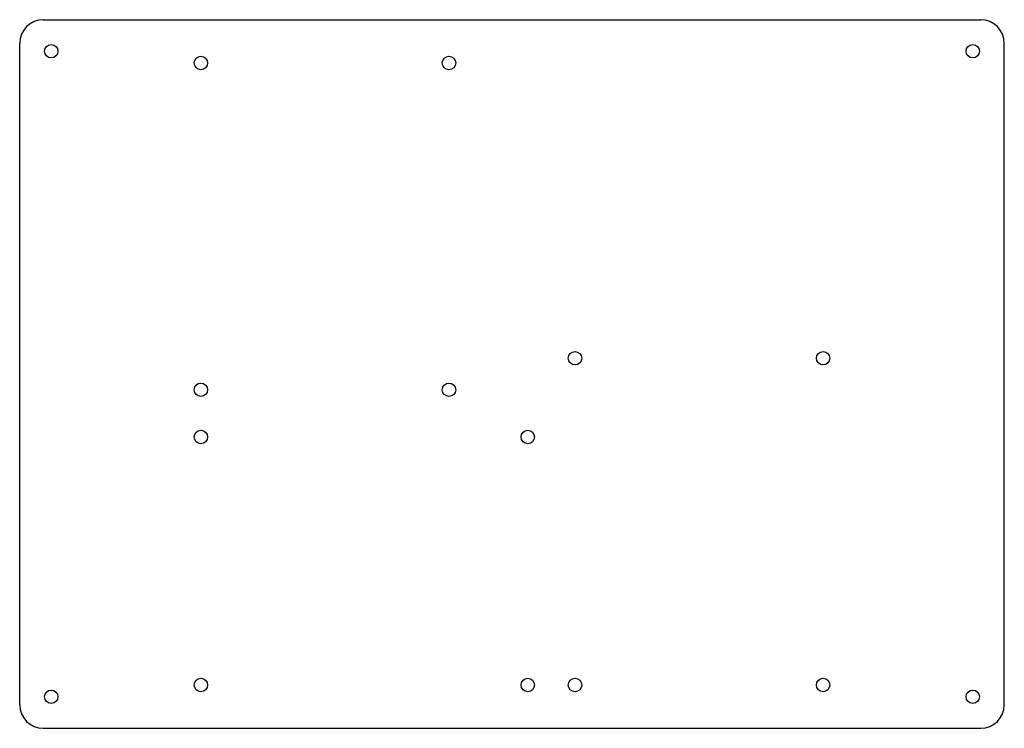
# Model space of a CAD drawing. Header units: millimetres. Extents: x 0 to 250, y 0 to 180.
import ezdxf

# ---------------------------------------------------------------- set-up
doc = ezdxf.new("R2010")
doc.units = ezdxf.units.MM

msp = doc.modelspace()

# ---------------------------------------------------------------- linework, layer by layer
at = {"layer": 'CUT'}
for p, q in [((6, 180), (244, 180)), ((0, 6), (0, 174)), ((250, 6), (250, 174)), ((6, 0), (244, 0))]:
    msp.add_line(p, q, dxfattribs=at)
for centre in [(8, 172), (242, 172), (46, 169), (109, 169), (141, 94), (204, 94), (46, 86), (109, 86), (46, 74), (129, 74), (46, 11), (129, 11), (141, 11), (204, 11), (8, 8), (242, 8)]:
    msp.add_circle(centre, 1.7, dxfattribs=at)
for centre, start, end in [((6, 174), 90, 180), ((244, 174), 0, 90), ((6, 6), 180, 270), ((244, 6), 270, 360)]:
    msp.add_arc(centre, 6, start, end, dxfattribs=at)

doc.saveas('drawing.dxf')
